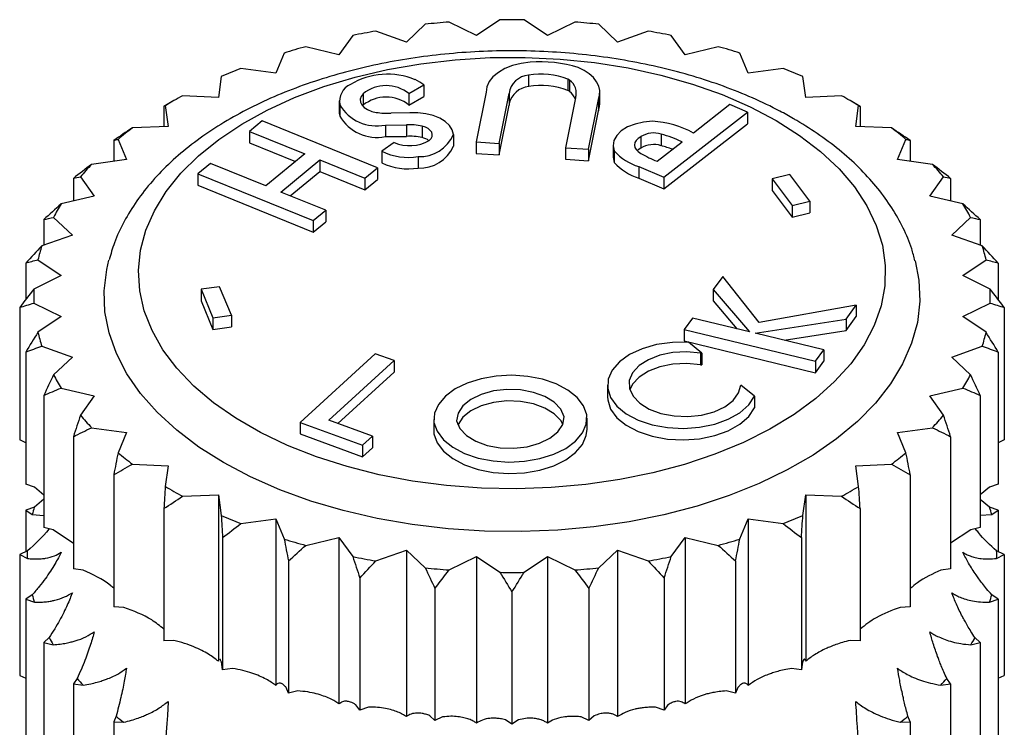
# Model space of a CAD drawing. Header units: millimetres. Extents: x 6 to 273, y 6 to 210.
# Tile 15 of 15: x 233 to 247, y 185 to 195. Entities that reach past the tile are written whole.
import ezdxf

# ---------------------------------------------------------------- set-up
doc = ezdxf.new("R2010")
doc.units = ezdxf.units.MM

msp = doc.modelspace()

# ---------------------------------------------------------------- linework, layer by layer
for p, q in [((238.656, 195.303), (238.389, 195.051)), ((239.386, 195.142), (238.997, 195.334)), ((239.718, 195.367), (239.386, 195.142)), ((240.395, 195.142), (240.063, 195.367)), ((240.783, 195.334), (240.395, 195.142)), ((241.391, 195.051), (241.124, 195.303)), ((238.389, 195.051), (237.954, 195.205)), ((241.827, 195.205), (241.391, 195.051)), ((237.625, 195.144), (237.43, 194.871)), ((242.351, 194.871), (242.155, 195.144)), ((236.65, 194.894), (236.531, 194.607)), ((237.43, 194.871), (236.958, 194.984)), ((242.823, 194.984), (242.351, 194.871)), ((243.249, 194.607), (243.13, 194.894)), ((236.531, 194.607), (236.034, 194.676)), ((243.746, 194.676), (243.249, 194.607)), ((235.755, 194.559), (235.715, 194.265)), ((240.127, 194.582), (240.127, 194.419)), ((240.686, 194.524), (240.686, 194.361)), ((240.71, 194.511), (240.71, 194.348)), ((244.066, 194.265), (244.026, 194.559)), ((238.425, 194.319), (238.637, 194.441)), ((238.637, 194.441), (238.637, 194.278)), ((239.523, 194.34), (239.383, 193.632)), ((239.522, 194.348), (239.522, 194.339)), ((241.139, 194.175), (241.139, 194.339)), ((235.081, 194.218), (234.94, 194.136)), ((235.715, 194.265), (235.206, 194.288)), ((237.434, 194.216), (237.434, 194.053)), ((237.772, 194.316), (237.772, 194.152)), ((238.425, 194.319), (238.425, 194.155)), ((238.425, 194.155), (238.637, 194.278)), ((239.709, 193.61), (239.848, 194.319)), ((239.848, 194.319), (239.848, 194.155)), ((240.793, 194.257), (240.653, 193.548)), ((240.979, 193.527), (241.118, 194.235)), ((241.118, 194.235), (241.118, 194.072)), ((244.575, 194.288), (244.066, 194.265)), ((244.841, 194.136), (244.699, 194.218)), ((234.94, 194.136), (234.94, 193.85)), ((234.961, 194.147), (235.001, 193.853)), ((237.442, 194.162), (237.442, 193.999)), ((237.772, 194.152), (237.765, 194.144)), ((238.436, 194.043), (238.17, 194.038)), ((239.709, 193.446), (239.848, 194.155)), ((240.979, 193.363), (241.118, 194.072)), ((242.048, 193.129), (243.238, 194.054)), ((242.989, 194.161), (242.47, 193.758)), ((243.238, 194.054), (242.989, 194.161)), ((243.238, 194.054), (243.238, 193.89)), ((244.779, 193.853), (244.819, 194.147)), ((244.84, 194.136), (244.84, 193.85)), ((236.337, 193.929), (236.158, 193.781)), ((237.977, 193.263), (236.337, 193.929)), ((235.001, 193.853), (234.492, 193.83)), ((236.158, 193.781), (236.946, 193.461)), ((236.158, 193.781), (236.158, 193.618)), ((238.09, 193.871), (238.388, 193.874)), ((238.09, 193.871), (238.09, 193.708)), ((238.388, 193.874), (238.388, 193.71)), ((238.612, 193.857), (238.612, 193.694)), ((242.048, 192.966), (243.238, 193.89)), ((245.288, 193.83), (244.779, 193.853)), ((234.227, 193.654), (234.227, 193.356)), ((234.289, 193.668), (234.408, 193.382)), ((238.213, 193.622), (238.04, 193.498)), ((238.09, 193.708), (238.388, 193.71)), ((239.057, 193.736), (239.057, 193.573)), ((239.383, 193.632), (239.709, 193.61)), ((239.383, 193.632), (239.383, 193.468)), ((241.72, 193.706), (241.72, 193.543)), ((241.953, 193.356), (242.309, 193.633)), ((242.012, 193.742), (242.012, 193.579)), ((245.372, 193.382), (245.491, 193.668)), ((245.553, 193.654), (245.553, 193.356)), ((236.158, 193.618), (236.813, 193.352)), ((238.04, 193.498), (238.04, 193.334)), ((239.709, 193.61), (239.709, 193.446)), ((240.653, 193.548), (240.979, 193.527)), ((240.653, 193.548), (240.653, 193.385)), ((240.979, 193.527), (240.979, 193.363)), ((241.328, 193.586), (241.328, 193.423)), ((241.345, 193.504), (241.345, 193.34)), ((234.408, 193.382), (233.912, 193.313)), ((236.946, 193.461), (236.391, 193.007)), ((236.604, 192.92), (237.159, 193.375)), ((237.159, 193.375), (237.797, 193.115)), ((237.159, 193.375), (237.159, 193.212)), ((238.557, 193.423), (238.557, 193.26)), ((239.383, 193.468), (239.709, 193.446)), ((240.653, 193.385), (240.979, 193.363)), ((245.869, 193.313), (245.372, 193.382)), ((235.604, 193.327), (235.424, 193.179)), ((236.391, 193.007), (235.604, 193.327)), ((236.737, 192.866), (237.159, 193.212)), ((237.159, 193.212), (237.797, 192.952)), ((237.797, 193.115), (237.977, 193.263)), ((237.977, 193.263), (237.977, 193.1)), ((241.693, 193.281), (242.048, 193.129)), ((241.693, 193.281), (241.693, 193.118)), ((233.653, 193.114), (233.653, 192.792)), ((233.755, 193.135), (233.95, 192.863)), ((235.424, 193.179), (237.063, 192.513)), ((235.424, 193.179), (235.424, 193.016)), ((237.797, 193.115), (237.797, 192.952)), ((237.797, 192.952), (237.977, 193.1)), ((241.693, 193.118), (242.048, 192.966)), ((242.048, 193.129), (242.048, 192.966)), ((243.842, 193.169), (243.589, 193.107)), ((243.589, 193.107), (243.873, 192.726)), ((243.589, 193.107), (243.589, 192.943)), ((244.127, 192.789), (243.842, 193.169)), ((245.83, 192.863), (246.026, 193.135)), ((246.127, 193.114), (246.127, 192.792)), ((235.424, 193.016), (237.063, 192.35)), ((237.244, 192.661), (236.604, 192.92)), ((243.589, 192.943), (243.873, 192.563)), ((233.95, 192.863), (233.479, 192.75)), ((243.873, 192.726), (244.127, 192.789)), ((244.127, 192.789), (244.127, 192.626)), ((246.302, 192.75), (245.83, 192.863)), ((237.063, 192.513), (237.244, 192.661)), ((237.244, 192.661), (237.244, 192.498)), ((243.873, 192.726), (243.873, 192.563)), ((233.233, 192.528), (233.233, 192.165)), ((233.372, 192.56), (233.639, 192.309)), ((237.063, 192.513), (237.063, 192.35)), ((243.873, 192.563), (244.127, 192.626)), ((246.142, 192.309), (246.409, 192.56)), ((246.548, 192.528), (246.548, 192.165)), ((237.063, 192.35), (237.244, 192.498)), ((233.639, 192.309), (233.203, 192.155)), ((246.577, 192.155), (246.142, 192.309)), ((233.149, 191.958), (233.481, 191.733)), ((246.3, 191.733), (246.631, 191.958)), ((232.976, 191.911), (232.976, 191.392)), ((246.804, 191.911), (246.804, 191.391)), ((233.481, 191.733), (233.092, 191.542)), ((242.886, 191.72), (242.752, 191.535)), ((243.403, 191.066), (242.886, 191.72)), ((246.688, 191.542), (246.3, 191.733)), ((235.732, 191.575), (235.469, 191.538)), ((235.469, 191.538), (235.636, 191.132)), ((235.469, 191.538), (235.469, 191.375)), ((235.9, 191.168), (235.732, 191.575)), ((242.752, 191.535), (243.265, 190.935)), ((242.752, 191.535), (242.752, 191.372)), ((232.89, 191.279), (232.89, 189.401)), ((233.092, 191.343), (233.481, 191.151)), ((235.469, 191.375), (235.636, 190.969)), ((242.752, 191.372), (243.089, 190.978)), ((244.784, 191.314), (243.403, 191.066)), ((244.64, 191.115), (244.784, 191.314)), ((244.784, 191.314), (244.784, 191.15)), ((246.3, 191.151), (246.688, 191.343)), ((246.89, 191.279), (246.89, 189.401)), ((233.481, 191.151), (233.149, 190.927)), ((235.636, 191.132), (235.9, 191.168)), ((235.636, 191.132), (235.636, 190.969)), ((235.9, 191.168), (235.9, 191.005)), ((242.458, 191.13), (242.34, 190.968)), ((243.265, 190.935), (242.458, 191.13)), ((243.347, 190.915), (244.64, 191.115)), ((244.64, 190.952), (244.784, 191.15)), ((244.64, 191.115), (244.64, 190.952)), ((246.631, 190.927), (246.3, 191.151)), ((235.636, 190.969), (235.9, 191.005)), ((242.34, 190.968), (242.34, 190.804)), ((242.34, 190.968), (244.206, 190.517)), ((244.324, 190.679), (243.347, 190.915)), ((243.759, 190.816), (244.64, 190.952)), ((233.203, 190.73), (233.639, 190.576)), ((242.34, 190.804), (244.206, 190.353)), ((242.591, 190.63), (242.399, 190.787)), ((246.142, 190.576), (246.577, 190.73)), ((232.976, 190.647), (232.976, 188.769)), ((233.639, 190.576), (233.372, 190.324)), ((237.947, 190.621), (236.877, 189.647)), ((238.213, 190.524), (237.947, 190.621)), ((242.569, 190.63), (242.591, 190.63)), ((242.569, 190.63), (242.569, 190.467)), ((242.591, 190.63), (242.591, 190.466)), ((244.206, 190.517), (244.324, 190.679)), ((244.324, 190.679), (244.324, 190.516)), ((246.409, 190.324), (246.142, 190.576)), ((246.804, 190.647), (246.804, 188.769)), ((237.285, 189.678), (238.213, 190.524)), ((238.213, 190.524), (238.213, 190.361)), ((242.569, 190.467), (242.591, 190.466)), ((244.206, 190.517), (244.206, 190.353)), ((244.206, 190.353), (244.324, 190.516)), ((237.413, 189.631), (238.213, 190.361)), ((233.479, 190.135), (233.95, 190.022)), ((241.248, 190.175), (241.248, 190.012)), ((243.339, 190.018), (243.143, 190.178)), ((245.83, 190.022), (246.302, 190.135)), ((233.233, 190.03), (233.233, 188.152)), ((233.95, 190.022), (233.755, 189.75)), ((243.339, 190.018), (243.339, 189.855)), ((246.026, 189.75), (245.83, 190.022)), ((246.548, 190.03), (246.548, 188.152)), ((240.957, 189.55), (240.957, 189.713)), ((233.912, 189.572), (234.408, 189.503)), ((236.877, 189.647), (237.765, 189.323)), ((236.877, 189.647), (236.877, 189.484)), ((237.907, 189.451), (237.285, 189.678)), ((238.779, 189.687), (238.779, 189.524)), ((238.781, 189.647), (238.781, 189.483)), ((245.372, 189.503), (245.869, 189.572)), ((233.653, 189.444), (233.653, 187.566)), ((234.408, 189.503), (234.289, 189.216)), ((236.877, 189.484), (237.765, 189.159)), ((237.765, 189.323), (237.907, 189.451)), ((237.907, 189.451), (237.907, 189.287)), ((238.779, 189.524), (238.781, 189.483)), ((245.491, 189.216), (245.372, 189.503)), ((246.127, 189.444), (246.127, 187.566)), ((232.976, 189.358), (232.89, 189.401)), ((237.765, 189.323), (237.765, 189.159)), ((237.765, 189.159), (237.907, 189.287)), ((246.89, 189.401), (246.804, 189.358)), ((234.492, 189.055), (235.001, 189.032)), ((235.001, 189.032), (234.961, 188.738)), ((244.779, 189.032), (245.288, 189.055)), ((244.819, 188.738), (244.779, 189.032)), ((234.227, 188.904), (234.227, 187.026)), ((245.553, 188.904), (245.553, 187.026)), ((233.099, 188.726), (232.976, 188.769)), ((233.233, 188.614), (233.099, 188.726)), ((246.682, 188.726), (246.548, 188.617)), ((246.804, 188.769), (246.682, 188.726)), ((235.206, 188.597), (235.715, 188.62)), ((235.715, 188.62), (235.755, 188.326)), ((235.715, 188.62), (235.715, 186.254)), ((244.026, 188.326), (244.066, 188.62)), ((244.066, 188.62), (244.575, 188.597)), ((244.066, 188.62), (244.066, 186.254)), ((233.099, 188.443), (232.976, 188.4)), ((233.233, 188.554), (233.099, 188.443)), ((246.682, 188.443), (246.548, 188.551)), ((246.804, 188.4), (246.682, 188.443)), ((232.976, 188.4), (232.976, 187.81)), ((232.976, 188.4), (233.069, 188.337)), ((233.069, 188.337), (233.233, 188.323)), ((234.94, 188.422), (234.94, 186.544)), ((244.84, 188.422), (244.84, 186.544)), ((246.548, 188.329), (246.711, 188.337)), ((246.711, 188.337), (246.804, 188.4)), ((246.804, 188.4), (246.804, 187.81)), ((236.034, 188.209), (236.531, 188.278)), ((236.531, 188.278), (236.65, 187.991)), ((236.531, 188.278), (236.531, 185.911)), ((243.13, 187.991), (243.249, 188.278)), ((243.249, 188.278), (243.746, 188.209)), ((243.249, 188.278), (243.249, 185.911)), ((233.365, 188.121), (233.233, 188.152)), ((233.653, 187.926), (233.365, 188.121)), ((246.415, 188.121), (246.127, 187.932)), ((246.548, 188.152), (246.415, 188.121)), ((235.776, 188.01), (235.776, 186.132)), ((236.958, 187.9), (237.43, 188.013)), ((237.43, 188.013), (237.625, 187.741)), ((237.43, 188.013), (237.43, 185.647)), ((242.155, 187.741), (242.351, 188.013)), ((242.351, 188.013), (242.823, 187.9)), ((242.351, 188.013), (242.351, 185.647)), ((244.005, 188.01), (244.005, 186.132)), ((232.999, 187.822), (232.89, 187.768)), ((232.89, 187.768), (232.999, 187.714)), ((232.89, 187.768), (232.89, 186.053)), ((237.954, 187.679), (238.389, 187.833)), ((238.389, 187.833), (238.656, 187.582)), ((238.389, 187.833), (238.389, 185.467)), ((238.997, 187.551), (239.386, 187.742)), ((239.386, 187.742), (239.718, 187.518)), ((239.386, 187.742), (239.386, 185.376)), ((240.063, 187.518), (240.395, 187.742)), ((240.395, 187.742), (240.783, 187.551)), ((240.395, 187.742), (240.395, 185.376)), ((241.124, 187.582), (241.391, 187.833)), ((241.391, 187.833), (241.827, 187.679)), ((241.391, 187.833), (241.391, 185.467)), ((246.89, 187.768), (246.781, 187.822)), ((246.781, 187.714), (246.89, 187.768)), ((246.89, 187.768), (246.89, 186.053)), ((236.712, 187.678), (236.712, 185.8)), ((243.068, 187.678), (243.068, 185.8)), ((233.792, 187.547), (233.653, 187.566)), ((246.127, 187.566), (245.988, 187.547)), ((237.727, 187.436), (237.727, 185.558)), ((242.053, 187.436), (242.053, 185.558)), ((233.069, 187.199), (232.976, 187.136)), ((238.795, 187.288), (238.795, 185.41)), ((239.89, 187.238), (239.89, 185.36)), ((240.985, 187.288), (240.985, 185.41)), ((246.804, 187.136), (246.711, 187.199)), ((232.976, 187.136), (232.976, 181.747)), ((232.976, 187.136), (233.099, 187.093)), ((246.682, 187.093), (246.804, 187.136)), ((246.804, 187.136), (246.804, 181.747)), ((234.37, 187.019), (234.227, 187.026)), ((245.553, 187.026), (245.411, 187.019)), ((233.308, 186.59), (233.233, 186.519)), ((233.233, 186.519), (233.233, 181.13)), ((233.233, 186.519), (233.365, 186.487)), ((235.083, 186.55), (234.94, 186.544)), ((244.84, 186.544), (244.697, 186.55)), ((246.415, 186.487), (246.548, 186.519)), ((246.548, 186.519), (246.473, 186.59)), ((246.548, 186.519), (246.548, 181.13)), ((235.776, 186.132), (235.765, 186.214)), ((244.016, 186.214), (244.005, 186.132)), ((235.915, 186.151), (235.776, 186.132)), ((244.005, 186.132), (243.865, 186.151)), ((232.89, 186.053), (232.976, 186.011)), ((233.708, 186.01), (233.653, 185.933)), ((233.653, 185.933), (233.653, 180.544)), ((233.653, 185.933), (233.792, 185.914)), ((245.988, 185.914), (246.127, 185.933)), ((246.127, 185.933), (246.072, 186.01)), ((246.127, 185.933), (246.127, 180.544)), ((246.804, 186.011), (246.89, 186.053)), ((236.712, 185.8), (236.679, 185.881)), ((236.845, 185.832), (236.712, 185.8)), ((243.068, 185.8), (242.936, 185.832)), ((243.102, 185.881), (243.068, 185.8)), ((237.727, 185.558), (237.672, 185.634)), ((237.849, 185.601), (237.727, 185.558)), ((242.053, 185.558), (241.931, 185.601)), ((242.108, 185.634), (242.053, 185.558)), ((234.261, 185.473), (234.227, 185.393)), ((234.227, 185.393), (234.227, 180.003)), ((234.227, 185.393), (234.37, 185.386)), ((238.795, 185.41), (238.72, 185.48)), ((238.904, 185.463), (238.795, 185.41)), ((239.89, 185.36), (239.797, 185.423)), ((239.983, 185.423), (239.89, 185.36)), ((240.985, 185.41), (240.876, 185.463)), ((241.06, 185.48), (240.985, 185.41)), ((245.411, 185.386), (245.553, 185.393)), ((245.553, 185.393), (245.52, 185.473)), ((245.553, 185.393), (245.553, 180.003))]:
    msp.add_line(p, q)
at = {"flags": 128}
for points in [[(243.645, 193.936), (243.98, 193.724), (244.279, 193.494), (244.54, 193.249), (244.76, 192.992), (244.936, 192.723), (245.069, 192.446), (245.156, 192.163), (245.197, 191.877), (245.191, 191.589), (245.139, 191.304), (245.04, 191.022), (244.896, 190.747), (244.709, 190.481), (244.478, 190.226), (244.208, 189.985), (243.9, 189.759), (243.556, 189.551), (243.18, 189.363), (242.775, 189.195), (242.345, 189.051), (241.893, 188.93), (241.424, 188.834), (240.941, 188.764), (240.449, 188.721), (239.952, 188.704), (239.455, 188.714), (238.961, 188.751), (238.476, 188.814), (238.003, 188.904), (237.546, 189.018), (237.11, 189.157), (236.699, 189.319), (236.316, 189.502), (235.964, 189.705), (235.646, 189.927), (235.366, 190.164), (235.126, 190.416), (234.927, 190.679), (234.772, 190.952), (234.662, 191.233), (234.598, 191.518), (234.581, 191.805), (234.61, 192.092), (234.685, 192.376), (234.807, 192.654), (234.973, 192.925), (235.182, 193.186), (235.432, 193.434), (235.722, 193.668), (236.049, 193.885), (236.409, 194.083), (236.799, 194.261), (237.217, 194.418), (237.659, 194.55), (238.12, 194.659), (238.596, 194.742), (239.084, 194.799), (239.579, 194.829), (240.077, 194.832), (240.573, 194.809), (241.063, 194.759), (241.543, 194.682), (242.008, 194.58), (242.455, 194.453), (242.879, 194.303), (243.277, 194.13), (243.645, 193.936)], [(240.147, 194.763), (240.019, 194.746), (239.899, 194.715), (239.79, 194.673), (239.696, 194.62), (239.62, 194.558), (239.565, 194.489), (239.532, 194.415), (239.523, 194.34)], [(241.118, 194.235), (241.136, 194.298), (241.138, 194.362), (241.124, 194.425), (241.094, 194.487), (241.049, 194.545), (240.989, 194.599), (240.917, 194.647), (240.833, 194.689)], [(237.772, 194.316), (237.744, 194.278), (237.732, 194.237), (237.736, 194.196), (237.755, 194.157), (237.789, 194.121), (237.837, 194.09), (237.895, 194.066), (237.961, 194.051)], [(237.434, 194.053), (237.435, 194.037), (237.442, 193.999)], [(239.057, 193.736), (239.041, 193.802), (239.002, 193.864), (238.942, 193.92), (238.863, 193.968), (238.769, 194.006), (238.663, 194.032), (238.55, 194.044), (238.436, 194.043)], [(241.118, 194.072), (241.136, 194.135), (241.139, 194.175)], [(241.889, 193.925), (241.761, 193.914), (241.64, 193.886), (241.533, 193.844), (241.444, 193.789), (241.379, 193.724), (241.339, 193.653), (241.328, 193.578), (241.345, 193.504)], [(238.714, 193.652), (238.739, 193.678), (238.754, 193.708), (238.757, 193.738), (238.748, 193.768), (238.728, 193.796), (238.698, 193.821), (238.658, 193.842), (238.612, 193.857)], [(241.72, 193.706), (241.682, 193.681), (241.654, 193.652), (241.636, 193.621), (241.63, 193.587), (241.636, 193.554), (241.654, 193.523), (241.682, 193.494), (241.72, 193.469)], [(241.72, 193.543), (241.682, 193.518), (241.668, 193.506)], [(241.328, 193.423), (241.328, 193.415), (241.345, 193.34)], [(245.625, 191.942), (245.677, 191.668), (245.689, 191.367), (245.654, 191.067), (245.572, 190.771), (245.445, 190.479), (245.273, 190.196), (245.058, 189.922), (244.801, 189.661), (244.505, 189.414), (244.171, 189.183), (243.803, 188.971), (243.404, 188.778), (242.976, 188.607), (242.523, 188.459), (242.05, 188.335), (241.558, 188.236), (241.054, 188.162), (240.54, 188.115), (240.02, 188.095), (239.5, 188.102), (238.983, 188.135), (238.473, 188.196), (237.975, 188.282), (237.492, 188.394), (237.028, 188.53), (236.587, 188.69), (236.173, 188.872), (235.789, 189.075), (235.438, 189.296), (235.123, 189.536), (234.846, 189.79), (234.61, 190.058), (234.416, 190.336), (234.266, 190.624), (234.162, 190.919), (234.103, 191.217), (234.092, 191.517), (234.127, 191.817), (234.158, 191.953)], [(242.399, 190.787), (242.17, 190.783), (241.947, 190.752), (241.742, 190.693), (241.563, 190.611), (241.418, 190.508), (241.315, 190.39), (241.259, 190.262), (241.251, 190.13), (241.293, 189.999), (241.382, 189.877), (241.514, 189.769), (241.683, 189.68), (241.881, 189.614), (242.1, 189.574), (242.328, 189.562), (242.555, 189.578), (242.772, 189.622), (242.966, 189.692), (243.13, 189.784), (243.257, 189.895), (243.339, 190.018)], [(242.569, 190.63), (242.375, 190.648), (242.179, 190.638), (241.993, 190.6), (241.829, 190.537), (241.697, 190.453), (241.605, 190.352), (241.558, 190.242), (241.56, 190.128), (241.611, 190.018), (241.706, 189.919), (241.842, 189.836), (242.008, 189.775), (242.195, 189.739), (242.391, 189.731), (242.585, 189.752), (242.765, 189.799), (242.918, 189.87), (243.037, 189.96), (243.113, 190.065), (243.143, 190.178)], [(242.569, 190.467), (242.375, 190.485), (242.179, 190.475), (241.993, 190.437), (241.829, 190.374), (241.697, 190.29), (241.605, 190.189), (241.566, 190.108)], [(240.954, 189.754), (240.908, 189.881), (240.817, 190), (240.686, 190.105), (240.52, 190.193), (240.326, 190.259), (240.113, 190.301), (239.89, 190.317), (239.665, 190.306), (239.45, 190.268), (239.252, 190.206), (239.081, 190.122), (238.943, 190.019), (238.844, 189.903), (238.79, 189.777), (238.781, 189.647)], [(240.634, 189.727), (240.586, 189.835), (240.492, 189.933), (240.359, 190.014), (240.196, 190.073), (240.011, 190.108), (239.818, 190.114), (239.629, 190.093), (239.454, 190.044), (239.306, 189.973), (239.193, 189.882), (239.123, 189.778), (239.1, 189.667)], [(241.248, 190.012), (241.251, 189.966), (241.293, 189.836), (241.382, 189.714), (241.514, 189.606), (241.683, 189.517), (241.881, 189.451), (242.1, 189.411), (242.328, 189.398), (242.555, 189.415), (242.772, 189.459), (242.966, 189.529), (243.13, 189.621), (243.257, 189.731), (243.339, 189.855)], [(240.614, 189.623), (240.586, 189.672), (240.492, 189.77), (240.359, 189.851), (240.196, 189.91), (240.011, 189.944), (239.818, 189.951), (239.629, 189.929), (239.454, 189.881), (239.306, 189.809), (239.193, 189.719), (239.123, 189.615), (239.121, 189.608)], [(238.781, 189.647), (238.828, 189.52), (238.918, 189.401), (239.05, 189.295), (239.216, 189.207), (239.409, 189.141), (239.622, 189.099), (239.846, 189.083), (240.07, 189.095), (240.286, 189.132), (240.483, 189.194), (240.655, 189.278), (240.792, 189.381), (240.891, 189.498), (240.946, 189.624), (240.954, 189.754)], [(239.1, 189.667), (239.149, 189.559), (239.243, 189.461), (239.375, 189.38), (239.539, 189.321), (239.723, 189.287), (239.916, 189.28), (240.106, 189.302), (240.28, 189.35), (240.429, 189.421), (240.541, 189.512), (240.611, 189.616), (240.634, 189.727)], [(238.781, 189.483), (238.828, 189.356), (238.918, 189.237), (239.05, 189.132), (239.216, 189.044), (239.409, 188.978), (239.622, 188.936), (239.846, 188.92), (240.07, 188.931), (240.286, 188.969), (240.483, 189.031), (240.655, 189.115), (240.792, 189.218), (240.891, 189.334), (240.946, 189.46), (240.957, 189.55)]]:
    msp.add_lwpolyline(points, dxfattribs=at)
for centre, radius, start, end in [((239.873, 183.877), 11.491, 94.3702, 96.0783), ((239.89, 183.59), 11.778, 89.1599, 90.8401), ((239.907, 183.877), 11.491, 83.9217, 85.6298), ((239.757, 184.688), 10.671, 99.7264, 101.5209), ((240.024, 184.688), 10.671, 78.4791, 80.2736), ((239.466, 185.888), 9.436, 105.4169, 107.3648), ((240.314, 185.888), 9.436, 72.6352, 74.5831), ((240.288, 192.867), 1.902, 73.367, 94.2691), ((238.97, 187.285), 7.953, 111.6628, 113.8459), ((240.811, 187.285), 7.953, 66.1541, 68.3372), ((238.121, 193.565), 1.029, 67.5195, 120.8866), ((238.19, 193.854), 0.738, 52.7231, 63.9003), ((240.156, 194.271), 0.312, 95.3224, 171.2963), ((240.305, 193.564), 1.033, 68.339, 99.9104), ((240.652, 194.437), 0.094, 51.7595, 68.2459), ((240.582, 194.329), 0.222, 341.0429, 54.9982), ((237.702, 194.208), 0.264, 114.3857, 189.9407), ((238.101, 193.91), 0.522, 51.5385, 128.9632), ((240.162, 194.097), 0.323, 96.1247, 165.9821), ((240.305, 193.401), 1.033, 68.339, 99.9104), ((240.652, 194.274), 0.094, 51.7595, 68.2459), ((240.53, 194.126), 0.285, 24.3558, 50.9669), ((238.288, 188.666), 6.411, 118.7371, 121.2576), ((238.101, 193.747), 0.522, 51.5385, 128.9632), ((241.493, 188.666), 6.411, 58.7424, 61.2629), ((237.967, 194.466), 0.607, 210.0081, 281.6449), ((238.128, 195.082), 1.044, 260.7859, 272.2711), ((237.967, 194.303), 0.607, 210.0081, 281.6449), ((241.821, 192.594), 1.333, 60.8213, 87.0521), ((237.49, 189.848), 4.984, 126.979, 129.9601), ((238.434, 192.978), 0.897, 78.5298, 92.9301), ((242.29, 189.848), 4.984, 50.0399, 53.021), ((238.433, 194.151), 0.573, 247.4208, 299.2988), ((238.434, 192.815), 0.897, 78.5298, 92.9301), ((238.583, 193.938), 0.515, 267.1752, 336.9466), ((238.558, 193.445), 0.254, 53.3441, 77.6814), ((241.905, 193.411), 0.348, 72.1177, 121.9409), ((241.465, 191.801), 2.017, 65.2775, 74.2785), ((238.415, 194.275), 0.863, 244.2055, 279.4584), ((238.583, 193.774), 0.515, 267.1752, 336.9466), ((241.926, 194.028), 0.783, 222.0728, 252.6256), ((241.905, 193.247), 0.348, 72.1177, 121.9409), ((241.429, 191.528), 2.132, 69.6219, 74.1527), ((241.926, 193.865), 0.783, 222.0728, 252.6256), ((242.595, 194.983), 1.749, 240.006, 248.4761), ((236.684, 190.708), 3.804, 136.7829, 140.3526), ((238.415, 194.112), 0.863, 244.2055, 279.4584), ((243.097, 190.708), 3.804, 39.6474, 43.2171), ((235.991, 191.211), 2.946, 148.5112, 152.7438), ((243.79, 191.211), 2.946, 27.2562, 31.4888), ((235.523, 191.412), 2.435, 162.2551, 167.0607), ((244.258, 191.412), 2.435, 12.9393, 17.7449), ((235.357, 191.442), 2.267, 177.4796, 182.5204), ((244.423, 191.442), 2.267, 357.4796, 2.5204), ((235.523, 191.472), 2.435, 192.9393, 197.7449), ((244.258, 191.472), 2.435, 342.2551, 347.0607), ((235.991, 191.674), 2.946, 207.2562, 211.4888), ((243.79, 191.674), 2.946, 328.5112, 332.7438), ((236.684, 192.177), 3.804, 219.6474, 223.2171), ((243.097, 192.177), 3.804, 316.7829, 320.3526), ((237.49, 193.036), 4.984, 230.0399, 233.021), ((242.29, 193.036), 4.984, 306.979, 309.9601), ((238.288, 194.218), 6.411, 238.7424, 241.2629), ((241.493, 194.218), 6.411, 298.7371, 301.2576), ((235.463, 187.737), 2.468, 163.3811, 165.9346), ((244.317, 187.737), 2.468, 14.0654, 16.6189), ((238.97, 195.6), 7.953, 246.1541, 248.3372), ((240.811, 195.6), 7.953, 291.6628, 293.8459), ((239.466, 196.996), 9.436, 252.6352, 254.5831), ((240.314, 196.996), 9.436, 285.4169, 287.3648), ((235.295, 187.768), 2.297, 178.6607, 181.3393), ((239.757, 198.197), 10.671, 258.4791, 260.2736), ((240.024, 198.197), 10.671, 279.7264, 281.5209), ((244.485, 187.768), 2.297, 358.6607, 1.3393), ((239.873, 199.008), 11.491, 263.9217, 265.6298), ((239.89, 199.294), 11.778, 269.1599, 270.8401), ((239.907, 199.008), 11.491, 274.3702, 276.0783), ((235.463, 187.798), 2.468, 194.0654, 196.6189), ((244.317, 187.798), 2.468, 343.3811, 345.9346), ((235.938, 188.003), 2.986, 208.248, 210.4969), ((243.843, 188.003), 2.986, 329.5031, 331.752), ((236.64, 188.512), 3.855, 220.484, 222.3805), ((243.14, 188.512), 3.855, 317.6195, 319.516), ((237.457, 189.384), 5.051, 230.7385, 232.3224), ((242.323, 189.384), 5.051, 307.6776, 309.2615)]:
    msp.add_arc(centre, radius, start, end)
for points, knots in [([(243.895, 193.961), (243.83, 193.998), (243.644, 194.102), (243.314, 194.26), (242.902, 194.425), (242.468, 194.569), (242.017, 194.689), (241.55, 194.785), (241.073, 194.857), (240.587, 194.905), (240.097, 194.928), (239.606, 194.926), (239.116, 194.899), (238.632, 194.848), (238.156, 194.772), (237.692, 194.671), (237.243, 194.548), (236.813, 194.401), (236.403, 194.232), (236.017, 194.041), (235.658, 193.829), (235.329, 193.597), (235.033, 193.347), (234.772, 193.079), (234.55, 192.797), (234.37, 192.503), (234.238, 192.223), (234.186, 192.038), (234.163, 191.957)], [0, 0, 0, 0, 0.021149, 0.060882, 0.10057, 0.140205, 0.179779, 0.219295, 0.258763, 0.298195, 0.337603, 0.377004, 0.416411, 0.455835, 0.495293, 0.534799, 0.574368, 0.614015, 0.653748, 0.693573, 0.733482, 0.77345, 0.813399, 0.853222, 0.892773, 0.931887, 0.970428, 1, 1, 1, 1]), ([(245.62, 191.944), (245.605, 192), (245.566, 192.159), (245.457, 192.41), (245.297, 192.697), (245.097, 192.974), (244.858, 193.239), (244.583, 193.492), (244.277, 193.724), (244.04, 193.877), (243.911, 193.952), (243.895, 193.961)], [0, 0, 0, 0, 0.0709704, 0.1971193, 0.3248483, 0.454491, 0.586043, 0.7192165, 0.8535649, 0.9822579, 1, 1, 1, 1]), ([(233.305, 188.135), (233.304, 188.134), (233.218, 188.012), (233.108, 187.916), (232.999, 187.822)], [0, 0, 0, 0, 0.00753, 1, 1, 1, 1]), ([(246.781, 187.822), (246.69, 187.902), (246.581, 187.996), (246.495, 188.118), (246.481, 188.136)], [0, 0, 0, 0, 0.845893, 1, 1, 1, 1]), ([(232.999, 187.714), (233.027, 187.711), (233.08, 187.706), (233.151, 187.706), (233.209, 187.71), (233.287, 187.721), (233.381, 187.744), (233.449, 187.784), (233.481, 187.802)], [0, 0, 0, 0, 0.156323, 0.29169, 0.406375, 0.500602, 0.766331, 1, 1, 1, 1]), ([(233.481, 187.802), (233.468, 187.775), (233.439, 187.718), (233.388, 187.629), (233.327, 187.53), (233.253, 187.423), (233.167, 187.31), (233.103, 187.237), (233.069, 187.199)], [0, 0, 0, 0, 0.117019, 0.253385, 0.409453, 0.585607, 0.782287, 1, 1, 1, 1]), ([(246.3, 187.802), (246.315, 187.792), (246.349, 187.772), (246.408, 187.747), (246.48, 187.725), (246.566, 187.71), (246.668, 187.704), (246.742, 187.711), (246.781, 187.714)], [0, 0, 0, 0, 0.117019, 0.253385, 0.409453, 0.585607, 0.782287, 1, 1, 1, 1]), ([(246.711, 187.199), (246.687, 187.226), (246.642, 187.277), (246.582, 187.352), (246.532, 187.419), (246.465, 187.514), (246.385, 187.638), (246.327, 187.75), (246.3, 187.802)], [0, 0, 0, 0, 0.156323, 0.29169, 0.406375, 0.500602, 0.766331, 1, 1, 1, 1]), ([(234.227, 187.292), (234.212, 187.305), (234.088, 187.414), (233.93, 187.485), (233.792, 187.547)], [0, 0, 0, 0, 0.125241, 1, 1, 1, 1]), ([(245.988, 187.547), (245.872, 187.495), (245.713, 187.424), (245.587, 187.314), (245.553, 187.285)], [0, 0, 0, 0, 0.735085, 1, 1, 1, 1]), ([(233.099, 187.093), (233.13, 187.092), (233.189, 187.092), (233.268, 187.099), (233.334, 187.108), (233.421, 187.127), (233.527, 187.16), (233.603, 187.205), (233.639, 187.227)], [0, 0, 0, 0, 0.156323, 0.29169, 0.406375, 0.500602, 0.766331, 1, 1, 1, 1]), ([(233.639, 187.227), (233.628, 187.199), (233.605, 187.14), (233.565, 187.046), (233.515, 186.942), (233.456, 186.829), (233.386, 186.709), (233.335, 186.631), (233.308, 186.59)], [0, 0, 0, 0, 0.117019, 0.253385, 0.409453, 0.585607, 0.782287, 1, 1, 1, 1]), ([(246.142, 187.227), (246.159, 187.216), (246.197, 187.192), (246.264, 187.161), (246.344, 187.132), (246.441, 187.109), (246.555, 187.093), (246.638, 187.093), (246.682, 187.093)], [0, 0, 0, 0, 0.1170189, 0.2533847, 0.4094526, 0.585607, 0.7822867, 1, 1, 1, 1]), ([(246.473, 186.59), (246.453, 186.619), (246.417, 186.673), (246.369, 186.754), (246.329, 186.825), (246.275, 186.925), (246.21, 187.056), (246.164, 187.172), (246.142, 187.227)], [0, 0, 0, 0, 0.156323, 0.29169, 0.406375, 0.500602, 0.766331, 1, 1, 1, 1]), ([(234.94, 186.711), (234.884, 186.756), (234.719, 186.889), (234.509, 186.967), (234.37, 187.019)], [0, 0, 0, 0, 0.339275, 1, 1, 1, 1]), ([(245.411, 187.019), (245.293, 186.976), (245.081, 186.899), (244.914, 186.767), (244.84, 186.709)], [0, 0, 0, 0, 0.559163, 1, 1, 1, 1]), ([(233.365, 186.487), (233.399, 186.49), (233.463, 186.496), (233.549, 186.51), (233.62, 186.526), (233.715, 186.552), (233.829, 186.595), (233.912, 186.648), (233.95, 186.673)], [0, 0, 0, 0, 0.156323, 0.291689, 0.406375, 0.500602, 0.766331, 1, 1, 1, 1]), ([(233.95, 186.673), (233.943, 186.644), (233.926, 186.583), (233.896, 186.487), (233.86, 186.378), (233.817, 186.261), (233.765, 186.135), (233.728, 186.053), (233.708, 186.01)], [0, 0, 0, 0, 0.1170189, 0.2533847, 0.4094526, 0.585607, 0.7822867, 1, 1, 1, 1]), ([(245.83, 186.673), (245.849, 186.66), (245.89, 186.632), (245.962, 186.596), (246.05, 186.559), (246.155, 186.527), (246.277, 186.5), (246.368, 186.492), (246.415, 186.487)], [0, 0, 0, 0, 0.1170189, 0.2533847, 0.4094526, 0.585607, 0.7822867, 1, 1, 1, 1]), ([(246.072, 186.01), (246.058, 186.04), (246.032, 186.098), (245.996, 186.182), (245.967, 186.256), (245.928, 186.361), (245.88, 186.496), (245.846, 186.616), (245.83, 186.673)], [0, 0, 0, 0, 0.1563233, 0.2916895, 0.4063746, 0.5006018, 0.766331, 1, 1, 1, 1]), ([(235.715, 186.254), (235.694, 186.27), (235.65, 186.305), (235.572, 186.357), (235.477, 186.41), (235.364, 186.462), (235.232, 186.511), (235.134, 186.537), (235.083, 186.55)], [0, 0, 0, 0, 0.117019, 0.253385, 0.409453, 0.585607, 0.782287, 1, 1, 1, 1]), ([(244.697, 186.55), (244.66, 186.541), (244.592, 186.523), (244.499, 186.492), (244.422, 186.463), (244.319, 186.418), (244.196, 186.354), (244.107, 186.286), (244.066, 186.254)], [0, 0, 0, 0, 0.156323, 0.291689, 0.406375, 0.500602, 0.766332, 1, 1, 1, 1]), ([(235.765, 186.214), (235.755, 186.249), (235.744, 186.289), (235.735, 186.278), (235.735, 186.276)], [0, 0, 0, 0, 0.8872974, 1, 1, 1, 1]), ([(244.066, 186.254), (244.064, 186.259), (244.06, 186.271), (244.053, 186.28), (244.046, 186.283), (244.037, 186.275), (244.027, 186.254), (244.02, 186.228), (244.016, 186.214)], [0, 0, 0, 0, 0.117019, 0.253385, 0.409453, 0.585607, 0.782287, 1, 1, 1, 1]), ([(233.792, 185.914), (233.828, 185.92), (233.896, 185.931), (233.986, 185.954), (234.061, 185.976), (234.161, 186.011), (234.281, 186.065), (234.368, 186.125), (234.408, 186.154)], [0, 0, 0, 0, 0.156323, 0.291689, 0.406375, 0.500602, 0.766331, 1, 1, 1, 1]), ([(234.408, 186.154), (234.404, 186.125), (234.394, 186.063), (234.376, 185.964), (234.354, 185.853), (234.327, 185.732), (234.296, 185.602), (234.273, 185.518), (234.261, 185.473)], [0, 0, 0, 0, 0.117019, 0.253385, 0.409453, 0.585607, 0.782287, 1, 1, 1, 1]), ([(236.531, 185.911), (236.511, 185.926), (236.468, 185.957), (236.391, 186.002), (236.299, 186.047), (236.189, 186.088), (236.06, 186.126), (235.965, 186.142), (235.915, 186.151)], [0, 0, 0, 0, 0.117019, 0.253385, 0.409453, 0.585607, 0.782287, 1, 1, 1, 1]), ([(243.865, 186.151), (243.83, 186.145), (243.762, 186.134), (243.672, 186.111), (243.597, 186.089), (243.497, 186.053), (243.377, 186), (243.29, 185.939), (243.249, 185.911)], [0, 0, 0, 0, 0.156323, 0.291689, 0.406375, 0.500602, 0.766331, 1, 1, 1, 1]), ([(245.372, 186.154), (245.392, 186.139), (245.435, 186.108), (245.511, 186.064), (245.604, 186.02), (245.714, 185.978), (245.843, 185.94), (245.938, 185.923), (245.988, 185.914)], [0, 0, 0, 0, 0.117019, 0.253385, 0.409453, 0.585607, 0.782287, 1, 1, 1, 1]), ([(245.52, 185.473), (245.511, 185.505), (245.495, 185.564), (245.473, 185.651), (245.456, 185.727), (245.432, 185.834), (245.403, 185.974), (245.382, 186.096), (245.372, 186.154)], [0, 0, 0, 0, 0.156323, 0.291689, 0.406375, 0.500602, 0.766331, 1, 1, 1, 1]), ([(236.679, 185.881), (236.67, 185.89), (236.654, 185.909), (236.632, 185.926), (236.614, 185.936), (236.59, 185.945), (236.562, 185.944), (236.541, 185.922), (236.531, 185.911)], [0, 0, 0, 0, 0.156323, 0.291689, 0.406375, 0.500602, 0.766331, 1, 1, 1, 1]), ([(243.249, 185.911), (243.245, 185.917), (243.234, 185.929), (243.215, 185.94), (243.193, 185.944), (243.166, 185.938), (243.136, 185.919), (243.113, 185.894), (243.102, 185.881)], [0, 0, 0, 0, 0.117019, 0.253385, 0.409453, 0.585607, 0.782287, 1, 1, 1, 1]), ([(237.43, 185.647), (237.411, 185.66), (237.37, 185.687), (237.297, 185.725), (237.209, 185.762), (237.104, 185.794), (236.982, 185.82), (236.892, 185.828), (236.845, 185.832)], [0, 0, 0, 0, 0.117019, 0.253385, 0.409453, 0.585607, 0.782287, 1, 1, 1, 1]), ([(242.936, 185.832), (242.902, 185.829), (242.838, 185.824), (242.752, 185.809), (242.681, 185.794), (242.586, 185.767), (242.472, 185.724), (242.389, 185.671), (242.351, 185.647)], [0, 0, 0, 0, 0.156323, 0.291689, 0.406375, 0.500602, 0.766331, 1, 1, 1, 1]), ([(234.37, 185.386), (234.407, 185.395), (234.476, 185.413), (234.568, 185.444), (234.645, 185.473), (234.748, 185.517), (234.871, 185.582), (234.96, 185.651), (235.001, 185.683)], [0, 0, 0, 0, 0.156323, 0.2916892, 0.4063745, 0.5006023, 0.7663315, 1, 1, 1, 1]), ([(235.001, 185.683), (235, 185.653), (234.997, 185.59), (234.991, 185.491), (234.984, 185.379), (234.975, 185.256), (234.964, 185.124), (234.956, 185.038), (234.952, 184.993)], [0, 0, 0, 0, 0.117019, 0.253385, 0.409453, 0.585607, 0.782287, 1, 1, 1, 1]), ([(237.672, 185.634), (237.658, 185.643), (237.632, 185.659), (237.596, 185.674), (237.567, 185.682), (237.527, 185.687), (237.48, 185.683), (237.446, 185.658), (237.43, 185.647)], [0, 0, 0, 0, 0.156323, 0.291689, 0.406375, 0.500602, 0.766331, 1, 1, 1, 1]), ([(242.351, 185.647), (242.343, 185.653), (242.325, 185.667), (242.295, 185.68), (242.258, 185.687), (242.215, 185.683), (242.165, 185.668), (242.128, 185.646), (242.108, 185.634)], [0, 0, 0, 0, 0.117019, 0.253385, 0.409453, 0.585607, 0.782287, 1, 1, 1, 1]), ([(244.779, 185.683), (244.799, 185.666), (244.844, 185.631), (244.922, 185.58), (245.017, 185.527), (245.13, 185.475), (245.262, 185.425), (245.359, 185.4), (245.411, 185.386)], [0, 0, 0, 0, 0.1170189, 0.2533847, 0.4094526, 0.585607, 0.7822867, 1, 1, 1, 1]), ([(244.829, 184.993), (244.826, 185.025), (244.82, 185.085), (244.813, 185.174), (244.807, 185.251), (244.799, 185.36), (244.789, 185.501), (244.782, 185.625), (244.779, 185.683)], [0, 0, 0, 0, 0.156323, 0.291689, 0.406375, 0.500602, 0.766332, 1, 1, 1, 1]), ([(238.389, 185.467), (238.372, 185.478), (238.334, 185.502), (238.266, 185.533), (238.185, 185.562), (238.089, 185.585), (237.976, 185.6), (237.893, 185.601), (237.849, 185.601)], [0, 0, 0, 0, 0.117019, 0.253385, 0.409453, 0.585607, 0.782287, 1, 1, 1, 1]), ([(238.72, 185.48), (238.701, 185.487), (238.665, 185.501), (238.616, 185.512), (238.576, 185.517), (238.522, 185.518), (238.458, 185.509), (238.411, 185.48), (238.389, 185.467)], [0, 0, 0, 0, 0.1563233, 0.2916895, 0.4063746, 0.5006017, 0.7663309, 1, 1, 1, 1]), ([(241.391, 185.467), (241.38, 185.474), (241.357, 185.49), (241.315, 185.506), (241.265, 185.517), (241.206, 185.518), (241.138, 185.508), (241.087, 185.49), (241.06, 185.48)], [0, 0, 0, 0, 0.117019, 0.253385, 0.409453, 0.585607, 0.782287, 1, 1, 1, 1]), ([(241.931, 185.601), (241.9, 185.601), (241.841, 185.601), (241.762, 185.594), (241.696, 185.585), (241.608, 185.566), (241.503, 185.534), (241.427, 185.488), (241.391, 185.467)], [0, 0, 0, 0, 0.156323, 0.29169, 0.406375, 0.500602, 0.766331, 1, 1, 1, 1]), ([(239.386, 185.376), (239.37, 185.385), (239.336, 185.406), (239.276, 185.432), (239.204, 185.454), (239.118, 185.468), (239.017, 185.474), (238.943, 185.467), (238.904, 185.463)], [0, 0, 0, 0, 0.117019, 0.253385, 0.409453, 0.585607, 0.782287, 1, 1, 1, 1]), ([(239.797, 185.423), (239.773, 185.428), (239.728, 185.438), (239.668, 185.444), (239.618, 185.445), (239.551, 185.44), (239.471, 185.425), (239.413, 185.391), (239.386, 185.376)], [0, 0, 0, 0, 0.1563234, 0.2916896, 0.4063746, 0.5006016, 0.7663309, 1, 1, 1, 1]), ([(240.395, 185.376), (240.381, 185.384), (240.352, 185.402), (240.301, 185.422), (240.239, 185.438), (240.165, 185.446), (240.08, 185.443), (240.017, 185.43), (239.983, 185.423)], [0, 0, 0, 0, 0.117019, 0.253385, 0.409453, 0.585607, 0.782287, 1, 1, 1, 1]), ([(240.876, 185.463), (240.848, 185.466), (240.796, 185.471), (240.725, 185.471), (240.666, 185.467), (240.588, 185.457), (240.494, 185.433), (240.426, 185.394), (240.395, 185.376)], [0, 0, 0, 0, 0.1563234, 0.2916896, 0.4063746, 0.5006016, 0.7663309, 1, 1, 1, 1])]:
    msp.add_open_spline(points, degree=3, knots=knots)
for points in [[(234.94, 194.136), (234.947, 194.14), (234.954, 194.144), (234.961, 194.147)], [(244.819, 194.147), (244.826, 194.144), (244.833, 194.14), (244.84, 194.136)], [(234.492, 193.83), (234.403, 193.772), (234.315, 193.713), (234.227, 193.654)], [(245.553, 193.654), (245.465, 193.713), (245.377, 193.772), (245.288, 193.83)], [(234.227, 193.654), (234.248, 193.659), (234.268, 193.664), (234.289, 193.668)], [(245.491, 193.668), (245.512, 193.664), (245.533, 193.659), (245.553, 193.654)], [(233.912, 193.313), (233.825, 193.247), (233.739, 193.18), (233.653, 193.114)], [(246.127, 193.114), (246.041, 193.18), (245.955, 193.247), (245.869, 193.313)], [(233.653, 193.114), (233.687, 193.121), (233.721, 193.128), (233.755, 193.135)], [(246.026, 193.135), (246.06, 193.128), (246.093, 193.121), (246.127, 193.114)], [(233.479, 192.75), (233.396, 192.676), (233.314, 192.602), (233.233, 192.528)], [(246.548, 192.528), (246.466, 192.602), (246.384, 192.676), (246.302, 192.75)], [(233.233, 192.528), (233.279, 192.539), (233.325, 192.55), (233.372, 192.56)], [(246.409, 192.56), (246.455, 192.55), (246.502, 192.539), (246.548, 192.528)], [(233.203, 192.155), (233.127, 192.074), (233.052, 191.993), (232.976, 191.911)], [(246.804, 191.911), (246.729, 191.993), (246.653, 192.074), (246.577, 192.155)], [(232.976, 191.911), (233.034, 191.927), (233.091, 191.943), (233.149, 191.958)], [(246.631, 191.958), (246.689, 191.943), (246.747, 191.927), (246.804, 191.911)], [(233.092, 191.542), (233.025, 191.455), (232.957, 191.367), (232.89, 191.279)], [(246.89, 191.279), (246.823, 191.367), (246.756, 191.455), (246.688, 191.542)], [(232.89, 191.279), (232.957, 191.301), (233.025, 191.322), (233.092, 191.343)], [(246.688, 191.343), (246.756, 191.322), (246.823, 191.301), (246.89, 191.279)], [(233.149, 190.927), (233.091, 190.834), (233.034, 190.74), (232.976, 190.647)], [(246.804, 190.647), (246.747, 190.74), (246.689, 190.834), (246.631, 190.927)], [(232.976, 190.647), (233.052, 190.675), (233.127, 190.703), (233.203, 190.73)], [(246.577, 190.73), (246.653, 190.703), (246.729, 190.675), (246.804, 190.647)], [(233.372, 190.324), (233.325, 190.227), (233.279, 190.129), (233.233, 190.03)], [(246.548, 190.03), (246.502, 190.129), (246.455, 190.227), (246.409, 190.324)], [(233.233, 190.03), (233.314, 190.066), (233.396, 190.1), (233.479, 190.135)], [(246.302, 190.135), (246.384, 190.1), (246.466, 190.066), (246.548, 190.03)], [(233.755, 189.75), (233.721, 189.648), (233.687, 189.546), (233.653, 189.444)], [(246.127, 189.444), (246.093, 189.546), (246.06, 189.648), (246.026, 189.75)], [(233.653, 189.444), (233.739, 189.487), (233.825, 189.53), (233.912, 189.572)], [(245.869, 189.572), (245.955, 189.53), (246.041, 189.487), (246.127, 189.444)], [(234.289, 189.216), (234.268, 189.112), (234.248, 189.008), (234.227, 188.904)], [(245.553, 188.904), (245.533, 189.008), (245.512, 189.112), (245.491, 189.216)], [(234.227, 188.904), (234.315, 188.955), (234.403, 189.005), (234.492, 189.055)], [(245.288, 189.055), (245.377, 189.005), (245.465, 188.955), (245.553, 188.904)], [(234.961, 188.738), (234.954, 188.633), (234.947, 188.527), (234.94, 188.422)], [(244.84, 188.422), (244.833, 188.527), (244.826, 188.633), (244.819, 188.738)], [(234.94, 188.422), (235.029, 188.48), (235.117, 188.539), (235.206, 188.597)], [(244.575, 188.597), (244.664, 188.539), (244.752, 188.48), (244.84, 188.422)], [(235.755, 188.326), (235.762, 188.221), (235.769, 188.115), (235.776, 188.01)], [(244.005, 188.01), (244.012, 188.115), (244.019, 188.221), (244.026, 188.326)], [(235.776, 188.01), (235.862, 188.076), (235.948, 188.143), (236.034, 188.209)], [(243.746, 188.209), (243.833, 188.143), (243.919, 188.076), (244.005, 188.01)], [(236.65, 187.991), (236.671, 187.887), (236.692, 187.783), (236.712, 187.678)], [(236.712, 187.678), (236.794, 187.753), (236.876, 187.827), (236.958, 187.9)], [(242.823, 187.9), (242.905, 187.827), (242.987, 187.753), (243.068, 187.678)], [(243.068, 187.678), (243.089, 187.783), (243.109, 187.887), (243.13, 187.991)], [(237.625, 187.741), (237.659, 187.639), (237.693, 187.538), (237.727, 187.436)], [(242.053, 187.436), (242.087, 187.538), (242.121, 187.639), (242.155, 187.741)], [(237.727, 187.436), (237.802, 187.517), (237.878, 187.598), (237.954, 187.679)], [(241.827, 187.679), (241.903, 187.598), (241.978, 187.517), (242.053, 187.436)], [(238.656, 187.582), (238.703, 187.484), (238.749, 187.386), (238.795, 187.288)], [(238.795, 187.288), (238.862, 187.376), (238.93, 187.463), (238.997, 187.551)], [(239.718, 187.518), (239.775, 187.425), (239.833, 187.332), (239.89, 187.238)], [(239.89, 187.238), (239.948, 187.332), (240.005, 187.425), (240.063, 187.518)], [(240.783, 187.551), (240.851, 187.463), (240.918, 187.376), (240.985, 187.288)], [(240.985, 187.288), (241.031, 187.386), (241.078, 187.484), (241.124, 187.582)]]:
    msp.add_open_spline(points, degree=3)

doc.saveas('drawing.dxf')
